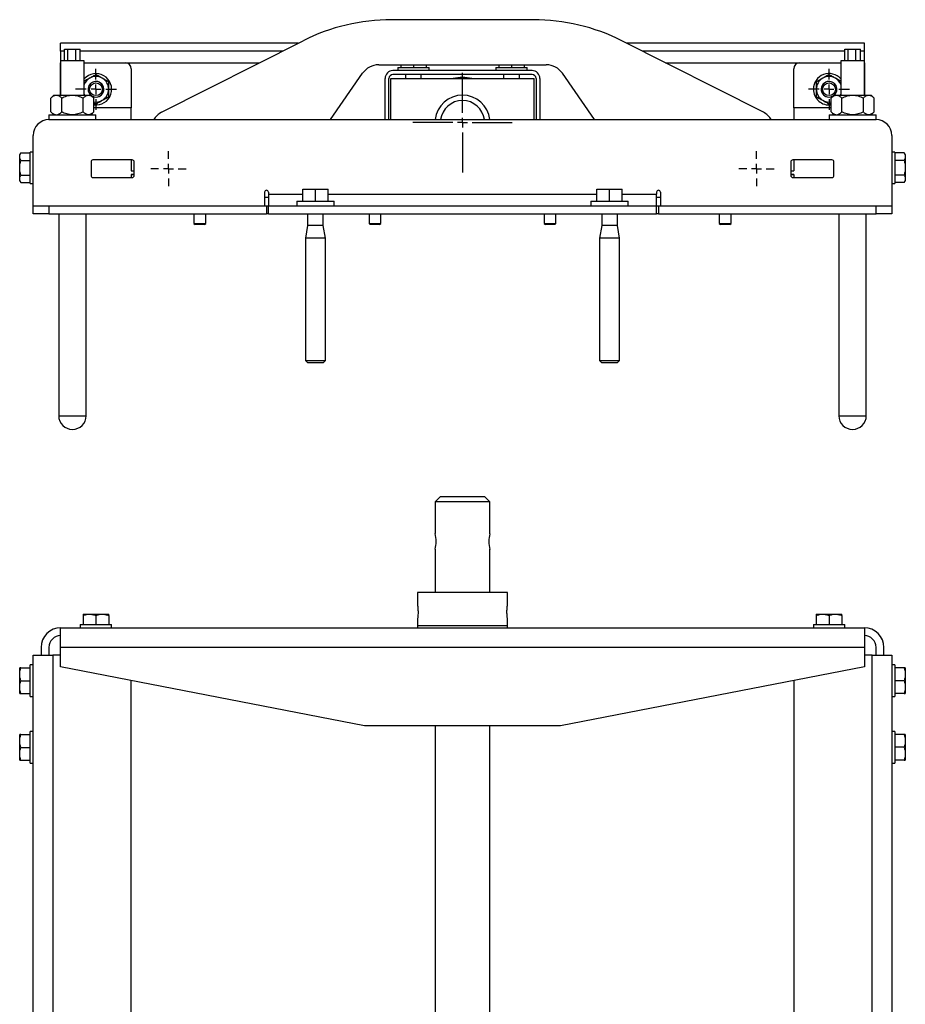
# Model space of a CAD drawing. Header units: millimetres. Extents: x 463 to 2096, y -476 to 715.
# Tile 6 of 8: x 760 to 1212, y 213 to 715. Entities that reach past the tile are written whole.
import ezdxf

# ---------------------------------------------------------------- set-up
doc = ezdxf.new("R2010")
doc.units = ezdxf.units.MM
doc.layers.add('FOND_DE_PLAN', color=7, linetype='Continuous')

# ---------------------------------------------------------------- blocks, each defined once
blk = doc.blocks.new('SW_CENTERMARKSYMBOL_33')
at = {"layer": 'FOND_DE_PLAN', "color": 0}
for p, q in [((0, 5), (0, 25.4)), ((-5, 0), (-25.4, 0)), ((0, 0), (-2.5, 0)), ((0, 0), (0, 2.5)), ((0, 0), (0, -2.5)), ((0, 0), (2.5, 0)), ((5, 0), (25.4, 0)), ((0, -5), (0, -25.4))]:
    blk.add_line(p, q, dxfattribs=at)
blk = doc.blocks.new('SW_CENTERMARKSYMBOL_34')
at = {"layer": 'FOND_DE_PLAN', "color": 0}
for p, q in [((0, 5), (0, 10.5)), ((-5, 0), (-10.5, 0)), ((0, 0), (-2.5, 0)), ((0, 0), (0, 2.5)), ((0, 0), (0, -2.5)), ((0, 0), (2.5, 0)), ((5, 0), (10.5, 0)), ((0, -5), (0, -10.5))]:
    blk.add_line(p, q, dxfattribs=at)
blk = doc.blocks.new('SW_CENTERMARKSYMBOL_35')
at = {"layer": 'FOND_DE_PLAN', "color": 0}
for p, q in [((0, 5), (0, 10.5)), ((-5, 0), (-10.5, 0)), ((0, 0), (-2.5, 0)), ((0, 0), (0, 2.5)), ((0, 0), (0, -2.5)), ((0, 0), (2.5, 0)), ((5, 0), (10.5, 0)), ((0, -5), (0, -10.5))]:
    blk.add_line(p, q, dxfattribs=at)
blk = doc.blocks.new('SW_CENTERMARKSYMBOL_36')
at = {"layer": 'FOND_DE_PLAN', "color": 0}
for p, q in [((0, 5), (0, 9)), ((-5, 0), (-9, 0)), ((0, 0), (-2.5, 0)), ((0, 0), (0, 2.5)), ((0, 0), (0, -2.5)), ((0, 0), (2.5, 0)), ((5, 0), (9, 0)), ((0, -5), (0, -9))]:
    blk.add_line(p, q, dxfattribs=at)
blk = doc.blocks.new('SW_CENTERMARKSYMBOL_37')
at = {"layer": 'FOND_DE_PLAN', "color": 0}
for p, q in [((0, 5), (0, 9)), ((-5, 0), (-9, 0)), ((0, 0), (-2.5, 0)), ((0, 0), (0, 2.5)), ((0, 0), (0, -2.5)), ((0, 0), (2.5, 0)), ((5, 0), (9, 0)), ((0, -5), (0, -9))]:
    blk.add_line(p, q, dxfattribs=at)

msp = doc.modelspace()

# ---------------------------------------------------------------- linework, layer by layer
at = {"color": 7, "linetype": 'Continuous', "lineweight": 25}
for p, q in [((1022.28, 715.08), (949.92, 715.08)), ((832.59, 667.85), (904.84, 704.34)), ((1139.61, 667.85), (1067.36, 704.34)), ((902.34, 703.08), (781.1, 703.08)), ((781.1, 699.08), (781.1, 703.08)), ((783.11, 699.08), (781.1, 699.08)), ((781.1, 699.08), (781.1, 694.08)), ((783.11, 694.08), (783.11, 700.08)), ((783.11, 700.08), (784.84, 700.08)), ((784.84, 694.08), (784.84, 700.08)), ((784.84, 700.08), (788.83, 700.08)), ((788.83, 694.08), (788.83, 700.08)), ((788.83, 700.08), (791.09, 700.08)), ((791.09, 694.08), (791.09, 700.08)), ((894.42, 699.08), (791.09, 699.08)), ((1191.1, 703.08), (1069.86, 703.08)), ((1181.11, 699.08), (1077.78, 699.08)), ((1181.11, 694.08), (1181.11, 700.08)), ((1181.11, 700.08), (1182.84, 700.08)), ((1182.84, 694.08), (1182.84, 700.08)), ((1182.84, 700.08), (1186.83, 700.08)), ((1186.83, 694.08), (1186.83, 700.08)), ((1186.83, 700.08), (1189.09, 700.08)), ((1189.09, 694.08), (1189.09, 700.08)), ((1191.1, 699.08), (1189.09, 699.08)), ((1191.1, 699.08), (1191.1, 703.08)), ((1191.1, 694.08), (1191.1, 699.08)), ((781.1, 694.08), (781.1, 676.58)), ((785.89, 694.08), (781.1, 694.08)), ((793.1, 694.08), (785.89, 694.08)), ((793.1, 676.58), (793.1, 694.08)), ((1179.1, 694.08), (1179.1, 676.58)), ((1183.89, 694.08), (1179.1, 694.08)), ((1191.1, 694.08), (1183.89, 694.08)), ((1191.1, 676.58), (1191.1, 694.08)), ((781.1, 690.08), (781.1, 693.08)), ((781.1, 676.58), (781.1, 690.08)), ((793.1, 693.08), (814.1, 693.08)), ((817.1, 690.08), (817.1, 670.08)), ((943.34, 692.08), (1028.86, 692.08)), ((1021.6, 689.08), (950.6, 689.08)), ((953.1, 690.68), (953.1, 689.08)), ((953.1, 690.68), (969.1, 690.68)), ((954.6, 692.08), (954.6, 690.68)), ((961.1, 692.08), (961.1, 690.68)), ((967.6, 692.08), (967.6, 690.68)), ((969.1, 689.08), (969.1, 690.68)), ((1003.1, 690.68), (1003.1, 689.08)), ((1003.1, 690.68), (1019.1, 690.68)), ((1004.6, 692.08), (1004.6, 690.68)), ((1011.1, 692.08), (1011.1, 690.68)), ((1017.6, 692.08), (1017.6, 690.68)), ((1019.1, 689.08), (1019.1, 690.68)), ((1155.1, 670.08), (1155.1, 690.08)), ((1158.1, 693.08), (1179.1, 693.08)), ((1191.1, 693.08), (1191.1, 690.08)), ((1191.1, 690.08), (1191.1, 676.58)), ((918.72, 664.08), (935.12, 687.77)), ((946.6, 664.08), (946.6, 685.08)), ((948.6, 664.08), (948.6, 685.08)), ((949.6, 685.08), (1022.6, 685.08)), ((949.6, 664.08), (949.6, 685.08)), ((1021.6, 687.08), (950.6, 687.08)), ((957.1, 687.08), (957.1, 685.08)), ((965.1, 685.08), (965.1, 687.08)), ((1007.1, 687.08), (1007.1, 685.08)), ((1015.1, 685.08), (1015.1, 687.08)), ((1022.6, 664.08), (1022.6, 685.08)), ((1023.6, 685.08), (1023.6, 664.08)), ((1025.6, 685.08), (1025.6, 664.08)), ((1053.49, 664.08), (1037.08, 687.77)), ((1179.1, 683.62), (1176.35, 685.21)), ((777.6, 676.58), (776.13, 675.11)), ((776.13, 668.05), (776.13, 675.11)), ((777.6, 676.58), (778.88, 676.58)), ((778.88, 676.58), (787.1, 676.58)), ((781.62, 668.05), (781.62, 675.11)), ((787.1, 676.58), (795.33, 676.58)), ((792.59, 668.05), (792.59, 675.11)), ((793.1, 677.08), (793.34, 676.58)), ((795.33, 676.58), (796.6, 676.58)), ((798.07, 675.11), (796.6, 676.58)), ((798.07, 668.05), (798.07, 675.11)), ((1175.6, 676.58), (1174.13, 675.11)), ((1174.13, 668.05), (1174.13, 675.11)), ((1175.6, 676.58), (1176.88, 676.58)), ((1176.88, 676.58), (1185.1, 676.58)), ((1178.87, 676.58), (1179.1, 677.08)), ((1179.62, 668.05), (1179.62, 675.11)), ((1185.1, 676.58), (1193.33, 676.58)), ((1190.59, 668.05), (1190.59, 675.11)), ((1193.33, 676.58), (1194.6, 676.58)), ((1196.07, 675.11), (1194.6, 676.58)), ((1196.07, 668.05), (1196.07, 675.11)), ((776.13, 668.05), (777.6, 666.58)), ((796.6, 666.58), (798.07, 668.05)), ((798.07, 672.67), (799.1, 672.07)), ((817.1, 664.08), (817.1, 670.08)), ((1155.1, 670.08), (1155.1, 664.08)), ((1173.1, 672.07), (1174.13, 672.67)), ((1174.13, 668.05), (1175.6, 666.58)), ((1194.6, 666.58), (1196.07, 668.05)), ((775.1, 666.58), (775.1, 664.08)), ((775.1, 666.58), (798.85, 666.58)), ((775.1, 664.08), (1197.1, 664.08)), ((798.85, 666.58), (799.1, 666.58)), ((799.1, 664.08), (799.1, 666.58)), ((1173.1, 666.58), (1173.1, 664.08)), ((1173.1, 666.58), (1196.85, 666.58)), ((1196.85, 666.58), (1197.1, 666.58)), ((1197.1, 664.08), (1197.1, 666.58)), ((767.1, 620.08), (767.1, 656.08)), ((1205.1, 656.08), (1205.1, 620.08)), ((760.78, 647.08), (760.2, 646.08)), ((760.2, 645.18), (760.2, 646.08)), ((760.2, 639.53), (760.2, 645.18)), ((760.78, 647.08), (760.78, 647.08)), ((760.78, 647.08), (765.5, 647.08)), ((760.78, 647.08), (765.5, 647.08)), ((760.78, 643.28), (765.5, 643.28)), ((767.1, 647.58), (765.5, 647.58)), ((765.5, 639.58), (765.5, 647.58)), ((817.6, 643.58), (797.6, 643.58)), ((817.1, 643.58), (817.1, 638)), ((1174.6, 643.58), (1154.6, 643.58)), ((1155.1, 643.58), (1155.1, 638)), ((1206.7, 647.58), (1205.1, 647.58)), ((1206.7, 647.58), (1206.7, 631.58)), ((1211.42, 647.08), (1206.7, 647.08)), ((1211.42, 643.33), (1206.7, 643.33)), ((1212, 646.08), (1211.42, 647.08)), ((1212, 646.08), (1212, 645.21)), ((1212, 645.21), (1212, 639.58)), ((760.2, 633.92), (760.2, 639.53)), ((765.5, 631.58), (765.5, 639.58)), ((796.6, 642.58), (796.6, 635.58)), ((817.1, 638), (818.6, 638)), ((818.6, 635.58), (818.6, 642.58)), ((1153.6, 642.58), (1153.6, 635.58)), ((1153.6, 638), (1155.1, 638)), ((1175.6, 635.58), (1175.6, 642.58)), ((1212, 639.58), (1212, 633.95)), ((760.2, 633.08), (760.2, 633.92)), ((760.2, 633.08), (760.78, 632.07)), ((760.78, 635.77), (765.5, 635.77)), ((797.6, 634.58), (817.6, 634.58)), ((817.1, 636.08), (818.6, 636.08)), ((817.1, 636.08), (817.1, 634.58)), ((818.6, 636.08), (817.1, 636.08)), ((1153.6, 636.08), (1155.1, 636.08)), ((1155.1, 636.08), (1153.6, 636.08)), ((1154.6, 634.58), (1174.6, 634.58)), ((1155.1, 636.08), (1155.1, 634.58)), ((1211.42, 635.82), (1206.7, 635.82)), ((1211.42, 632.07), (1212, 633.08)), ((1212, 633.95), (1212, 633.08)), ((760.78, 632.07), (760.78, 632.07)), ((760.78, 632.07), (765.5, 632.07)), ((760.78, 632.07), (765.5, 632.07)), ((765.5, 631.58), (767.1, 631.58)), ((904.6, 622.58), (904.6, 628.58)), ((904.6, 628.58), (911.1, 628.58)), ((911.1, 622.58), (911.1, 628.58)), ((911.1, 628.58), (917.6, 628.58)), ((917.6, 622.58), (917.6, 628.58)), ((1054.6, 622.58), (1054.6, 628.58)), ((1054.6, 628.58), (1061.1, 628.58)), ((1061.1, 622.58), (1061.1, 628.58)), ((1061.1, 628.58), (1067.6, 628.58)), ((1067.6, 622.58), (1067.6, 628.58)), ((1205.1, 631.58), (1206.7, 631.58)), ((1211.42, 632.07), (1206.7, 632.07)), ((885.1, 627.08), (885.1, 620.08)), ((885.1, 624.58), (887.1, 624.58)), ((887.1, 627.08), (887.1, 626.08)), ((887.1, 626.08), (887.1, 620.08)), ((1085.1, 627.08), (1085.1, 626.08)), ((1085.1, 620.08), (1085.1, 626.08)), ((1085.1, 624.58), (1087.1, 624.58)), ((1087.1, 627.08), (1087.1, 620.08)), ((767.1, 616.08), (767.1, 620.08)), ((767.1, 620.08), (775.1, 620.08)), ((775.1, 620.08), (775.1, 616.08)), ((775.1, 620.08), (886.1, 620.08)), ((886.1, 620.08), (886.1, 616.08)), ((886.1, 620.08), (887.1, 620.08)), ((887.1, 620.08), (1085.1, 620.08)), ((887.1, 616.08), (887.1, 620.08)), ((901.6, 622.58), (901.6, 620.08)), ((901.6, 622.58), (920.6, 622.58)), ((920.6, 620.08), (920.6, 622.58)), ((1051.6, 622.58), (1051.6, 620.08)), ((1051.6, 622.58), (1070.6, 622.58)), ((1070.6, 620.08), (1070.6, 622.58)), ((1085.1, 616.08), (1085.1, 620.08)), ((1085.1, 620.08), (1086.1, 620.08)), ((1086.1, 620.08), (1086.1, 616.08)), ((1086.1, 620.08), (1197.1, 620.08)), ((1197.1, 616.08), (1197.1, 620.08)), ((1197.1, 620.08), (1205.1, 620.08)), ((1205.1, 620.08), (1205.1, 616.08)), ((775.1, 616.08), (767.1, 616.08)), ((775.1, 616.08), (886.1, 616.08)), ((780.1, 616.08), (780.1, 513.08)), ((794.1, 513.08), (794.1, 616.08)), ((849.1, 616.08), (849.1, 611.19)), ((855.1, 611.19), (855.1, 616.08)), ((887.1, 616.08), (886.1, 616.08)), ((887.1, 616.08), (1085.1, 616.08)), ((907.1, 616.08), (907.1, 610.08)), ((915.1, 610.08), (915.1, 616.08)), ((938.44, 616.08), (938.44, 611.19)), ((944.43, 611.19), (944.43, 616.08)), ((1027.77, 616.08), (1027.77, 611.19)), ((1033.77, 611.19), (1033.77, 616.08)), ((1057.1, 616.08), (1057.1, 610.08)), ((1065.1, 610.08), (1065.1, 616.08)), ((1086.1, 616.08), (1085.1, 616.08)), ((1086.1, 616.08), (1197.1, 616.08)), ((1117.1, 616.08), (1117.1, 611.19)), ((1123.1, 611.19), (1123.1, 616.08)), ((1178.1, 616.08), (1178.1, 513.08)), ((1192.1, 513.08), (1192.1, 616.08)), ((1205.1, 616.08), (1197.1, 616.08)), ((849.1, 611.19), (849.72, 610.58)), ((849.1, 611.19), (852.1, 611.19)), ((852.1, 610.58), (849.72, 610.58)), ((852.1, 611.19), (855.1, 611.19)), ((854.49, 610.58), (852.1, 610.58)), ((854.49, 610.58), (855.1, 611.19)), ((907.1, 610.08), (905.95, 603.56)), ((915.1, 610.08), (907.1, 610.08)), ((916.25, 603.56), (915.1, 610.08)), ((938.44, 611.19), (939.05, 610.58)), ((938.44, 611.19), (941.44, 611.19)), ((941.44, 610.58), (939.05, 610.58)), ((941.44, 611.19), (944.43, 611.19)), ((943.82, 610.58), (941.44, 610.58)), ((943.82, 610.58), (944.43, 611.19)), ((1027.77, 611.19), (1028.39, 610.58)), ((1027.77, 611.19), (1030.77, 611.19)), ((1030.77, 610.58), (1028.39, 610.58)), ((1030.77, 611.19), (1033.77, 611.19)), ((1033.15, 610.58), (1030.77, 610.58)), ((1033.15, 610.58), (1033.77, 611.19)), ((1057.1, 610.08), (1055.95, 603.56)), ((1065.1, 610.08), (1057.1, 610.08)), ((1066.25, 603.56), (1065.1, 610.08)), ((1117.1, 611.19), (1117.72, 610.58)), ((1117.1, 611.19), (1123.1, 611.19)), ((1122.49, 610.58), (1117.72, 610.58)), ((1122.49, 610.58), (1123.1, 611.19)), ((905.95, 603.56), (905.95, 541.28)), ((916.25, 603.56), (905.95, 603.56)), ((916.25, 541.28), (916.25, 603.56)), ((1055.95, 603.56), (1055.95, 541.28)), ((1066.25, 603.56), (1055.95, 603.56)), ((1066.25, 541.28), (1066.25, 603.56)), ((905.95, 541.28), (907.15, 540.08)), ((905.95, 541.28), (916.25, 541.28)), ((915.05, 540.08), (907.15, 540.08)), ((915.05, 540.08), (916.25, 541.28)), ((1055.95, 541.28), (1057.15, 540.08)), ((1055.95, 541.28), (1066.25, 541.28)), ((1065.05, 540.08), (1057.15, 540.08)), ((1065.05, 540.08), (1066.25, 541.28)), ((974.85, 471.9), (972.1, 469.15)), ((972.1, 469.15), (972.1, 452.9)), ((1000.1, 469.15), (972.1, 469.15)), ((974.85, 471.9), (997.35, 471.9)), ((1000.1, 469.15), (997.35, 471.9)), ((1000.1, 452.84), (1000.1, 469.15)), ((972.1, 444.95), (972.1, 422.9)), ((1000.1, 422.9), (1000.1, 444.9)), ((963.1, 422.9), (963.1, 416.64)), ((1009.1, 422.9), (963.1, 422.9)), ((1009.1, 416.65), (1009.1, 422.9)), ((1009.1, 416.67), (1009.09, 416.65)), ((792.6, 411.8), (795.85, 411.8)), ((792.6, 411.21), (792.6, 406.5)), ((795.85, 411.8), (802.35, 411.8)), ((799.1, 411.21), (799.1, 406.5)), ((802.35, 411.8), (805.6, 411.8)), ((805.6, 411.21), (805.6, 406.5)), ((963.1, 409.1), (963.1, 405.9)), ((1009.1, 405.9), (1009.1, 409.14)), ((1166.6, 411.8), (1169.85, 411.8)), ((1166.6, 411.21), (1166.6, 406.5)), ((1169.85, 411.8), (1176.35, 411.8)), ((1173.1, 411.21), (1173.1, 406.5)), ((1176.35, 411.8), (1179.6, 411.8)), ((1179.6, 411.21), (1179.6, 406.5)), ((781.1, 404.9), (1191.1, 404.9)), ((781.1, 394.9), (781.1, 404.9)), ((791.1, 406.5), (791.1, 404.9)), ((791.1, 406.5), (807.1, 406.5)), ((807.1, 404.9), (807.1, 406.5)), ((1009.1, 405.9), (963.1, 405.9)), ((963.2, 405.9), (963.2, 404.9)), ((1009, 404.9), (1009, 405.9)), ((1165.1, 406.5), (1165.1, 404.9)), ((1165.1, 406.5), (1181.1, 406.5)), ((1181.1, 404.9), (1181.1, 406.5)), ((1191.1, 404.9), (1191.1, 394.9)), ((771.1, 394.9), (771.1, 390.9)), ((775.1, 394.9), (775.1, 390.9)), ((1191.1, 394.9), (781.1, 394.9)), ((781.1, 384.9), (781.1, 394.9)), ((1191.1, 394.9), (1191.1, 384.9)), ((1197.1, 390.9), (1197.1, 394.9)), ((1201.1, 390.9), (1201.1, 394.9)), ((767.1, -143.1), (767.1, 390.9)), ((767.1, 390.9), (777.1, 390.9)), ((777.1, 390.9), (777.1, 107.53)), ((781.1, 390.9), (777.1, 390.9)), ((1195.1, 390.9), (1191.1, 390.9)), ((1195.1, 107.53), (1195.1, 390.9)), ((1195.1, 390.9), (1205.1, 390.9)), ((1205.1, 390.9), (1205.1, -143.1)), ((760.2, 381.15), (760.2, 384.4)), ((760.78, 384.4), (765.5, 384.4)), ((767.1, 385.9), (765.5, 385.9)), ((765.5, 369.9), (765.5, 385.9)), ((936.1, 354.9), (781.1, 384.9)), ((1191.1, 384.9), (1036.1, 354.9)), ((1206.7, 385.9), (1205.1, 385.9)), ((1206.7, 385.9), (1206.7, 369.9)), ((1211.42, 384.4), (1206.7, 384.4)), ((1212, 384.4), (1212, 381.15)), ((760.2, 374.65), (760.2, 381.15)), ((760.78, 377.9), (765.5, 377.9)), ((817.1, -140.1), (817.1, 377.93)), ((1155.1, 377.93), (1155.1, -140.1)), ((1211.42, 377.9), (1206.7, 377.9)), ((1212, 381.15), (1212, 374.65)), ((760.2, 371.4), (760.2, 374.65)), ((1212, 374.65), (1212, 371.4)), ((760.78, 371.4), (765.5, 371.4)), ((765.5, 369.9), (767.1, 369.9)), ((1205.1, 369.9), (1206.7, 369.9)), ((1211.42, 371.4), (1206.7, 371.4)), ((767.1, 351.9), (765.5, 351.9)), ((765.5, 335.9), (765.5, 351.9)), ((1036.1, 354.9), (936.1, 354.9)), ((972.1, 354.9), (972.1, 175.9)), ((1000.1, 175.9), (1000.1, 354.9)), ((1206.7, 351.9), (1205.1, 351.9)), ((1206.7, 351.9), (1206.7, 335.9)), ((760.2, 347.1), (760.2, 350.4)), ((760.2, 340.6), (760.2, 347.1)), ((760.78, 350.42), (765.5, 350.42)), ((760.78, 350.37), (765.5, 350.37)), ((1211.42, 350.4), (1206.7, 350.4)), ((1212, 350.4), (1212, 347.15)), ((1212, 347.15), (1212, 340.65)), ((760.78, 343.84), (765.5, 343.84)), ((1211.42, 343.9), (1206.7, 343.9)), ((760.2, 337.4), (760.2, 340.6)), ((760.78, 337.37), (765.5, 337.37)), ((1211.42, 337.4), (1206.7, 337.4)), ((1212, 340.65), (1212, 337.4)), ((765.5, 335.9), (767.1, 335.9)), ((1205.1, 335.9), (1206.7, 335.9))]:
    msp.add_line(p, q, dxfattribs=at)
at = {"color": 8, "linetype": 'Continuous', "lineweight": 25}
for p, q in [((814.1, 693.08), (882.54, 693.08)), ((1089.66, 693.08), (1158.1, 693.08)), ((817.1, 670.08), (798.07, 670.08)), ((1174.13, 670.08), (1155.1, 670.08)), ((887.1, 626.08), (904.6, 626.08)), ((917.6, 626.08), (1054.6, 626.08)), ((1067.6, 626.08), (1085.1, 626.08)), ((780.1, 513.08), (787.1, 513.08)), ((787.1, 513.08), (794.1, 513.08)), ((1178.1, 513.08), (1185.1, 513.08)), ((1185.1, 513.08), (1192.1, 513.08))]:
    msp.add_line(p, q, dxfattribs=at)
at = {"color": 7, "linetype": 'Continuous', "lineweight": 25}
for centre in [(799.1, 679.58), (1173.1, 679.58)]:
    msp.add_circle(centre, 3.23, dxfattribs=at)
for centre, radius, start, end in [((949.92, 615.08), 100, 90, 116.7961), ((1022.28, 615.08), 100, 63.2039, 90), ((814.1, 690.08), 3, 0, 90), ((943.34, 682.08), 10, 90, 145.3048), ((950.6, 685.08), 4, 90, 180), ((1021.6, 685.08), 4, 0, 90), ((1028.86, 682.08), 10, 34.6952, 90), ((1158.1, 690.08), 3, 90, 180), ((799.1, 679.58), 8, 262.6001, 138.5904), ((799.1, 679.58), 6.5, 120, 157.3801), ((799.1, 679.58), 4, 238.4644, 180), ((799.1, 679.58), 4, 0, 228.5741), ((799.1, 679.58), 6.5, 60, 120), ((799.1, 679.58), 6.5, 0, 60), ((950.6, 685.08), 2, 90, 180), ((986.1, 662.58), 23, 78.0313, 101.9687), ((1021.6, 685.08), 2, 0, 90), ((1173.1, 679.58), 8, 41.4096, 180), ((1173.1, 679.58), 6.5, 120, 180), ((1173.1, 679.58), 4, 311.3934, 180), ((1173.1, 679.58), 4, 360, 301.4165), ((1173.1, 679.58), 6.5, 60, 120), ((1173.1, 679.58), 6.5, 22.6199, 60), ((799.1, 679.58), 4, 180, 228.6066), ((799.1, 679.58), 4, 238.5835, 0), ((799.1, 679.58), 6.5, 300, 0), ((1173.1, 679.58), 8, 180, 277.3999), ((1173.1, 679.58), 6.5, 180, 240), ((1173.1, 679.58), 4, 180, 301.5356), ((1173.1, 679.58), 4, 311.4259, 360), ((799.1, 679.58), 6.5, 260.8793, 300), ((986.1, 662.58), 14, 6.1506, 173.8494), ((986.1, 662.58), 11.25, 7.6623, 172.3377), ((1173.1, 679.58), 6.5, 240, 279.1207), ((775.1, 656.08), 8, 90, 180), ((837.1, 658.92), 10, 116.7961, 148.9857), ((1135.1, 658.92), 10, 31.0143, 63.2039), ((1197.1, 656.08), 8, 0, 90), ((797.6, 642.58), 1, 90, 180), ((817.6, 642.58), 1, 0, 90), ((1154.6, 642.58), 1, 90, 180), ((1174.6, 642.58), 1, 0, 90), ((797.6, 635.58), 1, 180, 270), ((817.6, 635.58), 1, 270, 0), ((1154.6, 635.58), 1, 180, 270), ((1174.6, 635.58), 1, 270, 0), ((886.1, 627.08), 1, 0, 180), ((1086.1, 627.08), 1, 0, 180), ((787.1, 513.08), 7, 180, 0), ((1185.1, 513.08), 7, 180, 0), ((958.41, 448.9), 14.26, 343.9365, 16.2844), ((1013.79, 448.89), 14.26, 163.9365, 196.2844), ((781.1, 394.9), 10, 90, 180), ((1191.1, 394.9), 10, 0, 90), ((781.1, 394.9), 6, 90, 180), ((1191.1, 394.9), 6, 0, 90)]:
    msp.add_arc(centre, radius, start, end, dxfattribs=at)
for points, knots in [([(795.85, 685.21), (795.78, 685.16), (794.85, 684.63), (793.94, 684.1), (793.1, 683.62)], [0, 0, 0, 0, 0.082995, 1, 1, 1, 1]), ([(799.1, 687.08), (798.57, 686.78), (798.04, 686.47), (796.95, 685.84), (796.41, 685.53), (795.85, 685.21)], [0, 0, 0, 0, 0.5, 0.5, 1, 1, 1, 1]), ([(802.35, 685.21), (802.08, 685.37), (801.8, 685.53), (801.25, 685.84), (800.98, 686), (800.17, 686.47), (799.63, 686.78), (799.1, 687.08)], [0, 0, 0, 0, 0.25, 0.25, 0.5, 0.5, 1, 1, 1, 1]), ([(805.6, 683.33), (805.07, 683.64), (804.54, 683.95), (803.45, 684.57), (802.91, 684.89), (802.35, 685.21)], [0, 0, 0, 0, 0.5, 0.5, 1, 1, 1, 1]), ([(805.6, 679.58), (805.6, 680.22), (805.6, 680.85), (805.6, 682.1), (805.6, 682.72), (805.6, 683.33)], [0, 0, 0, 0, 0.5, 0.5, 1, 1, 1, 1]), ([(1169.85, 685.21), (1169.58, 685.05), (1169.3, 684.89), (1168.75, 684.57), (1168.48, 684.41), (1167.67, 683.95), (1167.13, 683.64), (1166.6, 683.33)], [0, 0, 0, 0, 0.25, 0.25, 0.5, 0.5, 1, 1, 1, 1]), ([(1166.6, 683.33), (1166.6, 682.72), (1166.6, 682.11), (1166.6, 680.85), (1166.6, 680.21), (1166.6, 679.58)], [0, 0, 0, 0, 0.5, 0.5, 1, 1, 1, 1]), ([(1173.1, 687.08), (1172.57, 686.78), (1172.04, 686.47), (1170.95, 685.84), (1170.41, 685.53), (1169.85, 685.21)], [0, 0, 0, 0, 0.5, 0.5, 1, 1, 1, 1]), ([(1176.35, 685.21), (1176.08, 685.37), (1175.8, 685.53), (1175.25, 685.84), (1174.98, 686), (1174.17, 686.47), (1173.63, 686.78), (1173.1, 687.08)], [0, 0, 0, 0, 0.25, 0.25, 0.5, 0.5, 1, 1, 1, 1]), ([(805.6, 675.82), (805.6, 676.43), (805.6, 677.05), (805.6, 678.3), (805.6, 678.94), (805.6, 679.58)], [0, 0, 0, 0, 0.5, 0.5, 1, 1, 1, 1]), ([(1166.6, 679.58), (1166.6, 678.94), (1166.6, 678.31), (1166.6, 677.06), (1166.6, 676.44), (1166.6, 675.82)], [0, 0, 0, 0, 0.5, 0.5, 1, 1, 1, 1]), ([(776.13, 675.11), (776.35, 675.32), (776.56, 675.52), (777.01, 675.88), (777.23, 676.04), (777.69, 676.3), (777.92, 676.4), (778.28, 676.51), (778.4, 676.53), (778.63, 676.57), (778.75, 676.58), (778.88, 676.58)], [0, 0, 0, 0, 0.25, 0.25, 0.5, 0.5, 0.75, 0.75, 0.875, 0.875, 1, 1, 1, 1]), ([(778.88, 676.58), (779.36, 676.58), (779.83, 676.43), (780.52, 676.04), (780.75, 675.88), (781.19, 675.52), (781.41, 675.32), (781.62, 675.11)], [0, 0, 0, 0, 0.5, 0.5, 0.75, 0.75, 1, 1, 1, 1]), ([(781.62, 675.11), (782.48, 675.54), (783.36, 675.9), (784.72, 676.29), (785.19, 676.4), (786.13, 676.54), (786.62, 676.58), (787.1, 676.58)], [0, 0, 0, 0, 0.5, 0.5, 0.75, 0.75, 1, 1, 1, 1]), ([(787.1, 676.58), (788.06, 676.58), (788.99, 676.43), (790.84, 675.91), (791.73, 675.54), (792.59, 675.11)], [0, 0, 0, 0, 0.5, 0.5, 1, 1, 1, 1]), ([(792.59, 675.11), (793.02, 675.54), (793.46, 675.9), (794.14, 676.29), (794.37, 676.4), (794.85, 676.54), (795.09, 676.58), (795.33, 676.58)], [0, 0, 0, 0, 0.5, 0.5, 0.75, 0.75, 1, 1, 1, 1]), ([(795.33, 676.58), (795.81, 676.58), (796.28, 676.43), (797.2, 675.91), (797.64, 675.54), (798.07, 675.11)], [0, 0, 0, 0, 0.5, 0.5, 1, 1, 1, 1]), ([(799.1, 672.07), (799.63, 672.38), (800.17, 672.69), (801.25, 673.31), (801.8, 673.63), (802.35, 673.95)], [0, 0, 0, 0, 0.5, 0.5, 1, 1, 1, 1]), ([(802.35, 673.95), (802.63, 674.11), (802.91, 674.27), (803.45, 674.58), (803.73, 674.74), (804.54, 675.21), (805.07, 675.52), (805.6, 675.82)], [0, 0, 0, 0, 0.25, 0.25, 0.5, 0.5, 1, 1, 1, 1]), ([(1166.6, 675.82), (1167.13, 675.52), (1167.67, 675.21), (1168.75, 674.58), (1169.3, 674.27), (1169.85, 673.95)], [0, 0, 0, 0, 0.5, 0.5, 1, 1, 1, 1]), ([(1169.85, 673.95), (1170.13, 673.79), (1170.41, 673.63), (1170.95, 673.31), (1171.23, 673.16), (1172.04, 672.69), (1172.57, 672.38), (1173.1, 672.07)], [0, 0, 0, 0, 0.25, 0.25, 0.5, 0.5, 1, 1, 1, 1]), ([(1174.13, 675.11), (1174.35, 675.32), (1174.56, 675.52), (1175.01, 675.88), (1175.23, 676.04), (1175.69, 676.3), (1175.92, 676.4), (1176.28, 676.51), (1176.4, 676.53), (1176.63, 676.57), (1176.75, 676.58), (1176.88, 676.58)], [0, 0, 0, 0, 0.25, 0.25, 0.5, 0.5, 0.75, 0.75, 0.875, 0.875, 1, 1, 1, 1]), ([(1176.88, 676.58), (1177.36, 676.58), (1177.83, 676.43), (1178.52, 676.04), (1178.75, 675.88), (1179.19, 675.52), (1179.41, 675.32), (1179.62, 675.11)], [0, 0, 0, 0, 0.5, 0.5, 0.75, 0.75, 1, 1, 1, 1]), ([(1179.62, 675.11), (1180.48, 675.54), (1181.36, 675.9), (1182.72, 676.29), (1183.19, 676.4), (1184.13, 676.54), (1184.62, 676.58), (1185.1, 676.58)], [0, 0, 0, 0, 0.5, 0.5, 0.75, 0.75, 1, 1, 1, 1]), ([(1185.1, 676.58), (1186.06, 676.58), (1186.99, 676.43), (1188.84, 675.91), (1189.73, 675.54), (1190.59, 675.11)], [0, 0, 0, 0, 0.5, 0.5, 1, 1, 1, 1]), ([(1190.59, 675.11), (1191.02, 675.54), (1191.46, 675.9), (1192.14, 676.29), (1192.37, 676.4), (1192.85, 676.54), (1193.09, 676.58), (1193.33, 676.58)], [0, 0, 0, 0, 0.5, 0.5, 0.75, 0.75, 1, 1, 1, 1]), ([(1193.33, 676.58), (1193.81, 676.58), (1194.28, 676.43), (1195.2, 675.91), (1195.64, 675.54), (1196.07, 675.11)], [0, 0, 0, 0, 0.5, 0.5, 1, 1, 1, 1]), ([(776.13, 668.05), (776.35, 667.83), (776.56, 667.64), (777.01, 667.28), (777.23, 667.12), (777.69, 666.86), (777.92, 666.76), (778.28, 666.65), (778.4, 666.62), (778.63, 666.59), (778.75, 666.58), (778.88, 666.58)], [0, 0, 0, 0, 0.25, 0.25, 0.5, 0.5, 0.75, 0.75, 0.875, 0.875, 1, 1, 1, 1]), ([(778.88, 666.58), (779.36, 666.58), (779.83, 666.73), (780.52, 667.12), (780.75, 667.28), (781.19, 667.64), (781.41, 667.83), (781.62, 668.05)], [0, 0, 0, 0, 0.5, 0.5, 0.75, 0.75, 1, 1, 1, 1]), ([(787.1, 666.58), (786.15, 666.58), (785.21, 666.72), (783.36, 667.25), (782.48, 667.62), (781.62, 668.05)], [0, 0, 0, 0, 0.5, 0.5, 1, 1, 1, 1]), ([(792.59, 668.05), (791.73, 667.62), (790.85, 667.25), (789.48, 666.86), (789.02, 666.76), (788.07, 666.62), (787.58, 666.58), (787.1, 666.58)], [0, 0, 0, 0, 0.5, 0.5, 0.75, 0.75, 1, 1, 1, 1]), ([(795.33, 666.58), (794.85, 666.58), (794.38, 666.72), (793.46, 667.25), (793.02, 667.62), (792.59, 668.05)], [0, 0, 0, 0, 0.5, 0.5, 1, 1, 1, 1]), ([(798.07, 668.05), (797.64, 667.62), (797.2, 667.25), (796.52, 666.86), (796.29, 666.76), (795.81, 666.62), (795.57, 666.58), (795.33, 666.58)], [0, 0, 0, 0, 0.5, 0.5, 0.75, 0.75, 1, 1, 1, 1]), ([(1174.13, 668.05), (1174.35, 667.83), (1174.56, 667.64), (1175.01, 667.28), (1175.23, 667.12), (1175.69, 666.86), (1175.92, 666.76), (1176.28, 666.65), (1176.4, 666.62), (1176.63, 666.59), (1176.75, 666.58), (1176.88, 666.58)], [0, 0, 0, 0, 0.25, 0.25, 0.5, 0.5, 0.75, 0.75, 0.875, 0.875, 1, 1, 1, 1]), ([(1176.88, 666.58), (1177.36, 666.58), (1177.83, 666.73), (1178.52, 667.12), (1178.75, 667.28), (1179.19, 667.64), (1179.41, 667.83), (1179.62, 668.05)], [0, 0, 0, 0, 0.5, 0.5, 0.75, 0.75, 1, 1, 1, 1]), ([(1185.1, 666.58), (1184.15, 666.58), (1183.21, 666.72), (1181.36, 667.25), (1180.48, 667.62), (1179.62, 668.05)], [0, 0, 0, 0, 0.5, 0.5, 1, 1, 1, 1]), ([(1190.59, 668.05), (1189.73, 667.62), (1188.85, 667.25), (1187.48, 666.86), (1187.02, 666.76), (1186.07, 666.62), (1185.58, 666.58), (1185.1, 666.58)], [0, 0, 0, 0, 0.5, 0.5, 0.75, 0.75, 1, 1, 1, 1]), ([(1193.33, 666.58), (1192.85, 666.58), (1192.38, 666.72), (1191.46, 667.25), (1191.02, 667.62), (1190.59, 668.05)], [0, 0, 0, 0, 0.5, 0.5, 1, 1, 1, 1]), ([(1196.07, 668.05), (1195.64, 667.62), (1195.2, 667.25), (1194.52, 666.86), (1194.29, 666.76), (1193.81, 666.62), (1193.57, 666.58), (1193.33, 666.58)], [0, 0, 0, 0, 0.5, 0.5, 0.75, 0.75, 1, 1, 1, 1]), ([(760.2, 645.18), (760.2, 645.34), (760.22, 645.5), (760.27, 645.83), (760.31, 645.98), (760.46, 646.46), (760.61, 646.77), (760.78, 647.08)], [0, 0, 0, 0, 0.25, 0.25, 0.5, 0.5, 1, 1, 1, 1]), ([(760.78, 643.28), (760.61, 643.59), (760.46, 643.9), (760.26, 644.54), (760.2, 644.86), (760.2, 645.18)], [0, 0, 0, 0, 0.5, 0.5, 1, 1, 1, 1]), ([(760.2, 639.53), (760.2, 640.17), (760.26, 640.8), (760.46, 642.05), (760.61, 642.67), (760.78, 643.28)], [0, 0, 0, 0, 0.5, 0.5, 1, 1, 1, 1]), ([(1211.42, 647.08), (1211.6, 646.78), (1211.75, 646.47), (1211.95, 645.84), (1212, 645.53), (1212, 645.21)], [0, 0, 0, 0, 0.5, 0.5, 1, 1, 1, 1]), ([(1212, 645.21), (1212, 645.05), (1211.99, 644.89), (1211.94, 644.57), (1211.9, 644.41), (1211.74, 643.95), (1211.6, 643.64), (1211.42, 643.33)], [0, 0, 0, 0, 0.25, 0.25, 0.5, 0.5, 1, 1, 1, 1]), ([(1211.42, 643.33), (1211.6, 642.72), (1211.74, 642.11), (1211.9, 641.17), (1211.94, 640.85), (1211.99, 640.22), (1212, 639.9), (1212, 639.58)], [0, 0, 0, 0, 0.5, 0.5, 0.75, 0.75, 1, 1, 1, 1]), ([(760.78, 635.77), (760.61, 636.38), (760.46, 637), (760.31, 637.94), (760.27, 638.25), (760.22, 638.89), (760.2, 639.21), (760.2, 639.53)], [0, 0, 0, 0, 0.5, 0.5, 0.75, 0.75, 1, 1, 1, 1]), ([(1212, 639.58), (1212, 638.94), (1211.95, 638.31), (1211.75, 637.06), (1211.6, 636.44), (1211.42, 635.82)], [0, 0, 0, 0, 0.5, 0.5, 1, 1, 1, 1]), ([(760.2, 633.92), (760.2, 634.08), (760.22, 634.24), (760.27, 634.55), (760.31, 634.71), (760.46, 635.17), (760.61, 635.47), (760.78, 635.77)], [0, 0, 0, 0, 0.25, 0.25, 0.5, 0.5, 1, 1, 1, 1]), ([(760.78, 632.07), (760.61, 632.37), (760.46, 632.68), (760.26, 633.3), (760.2, 633.61), (760.2, 633.92)], [0, 0, 0, 0, 0.5, 0.5, 1, 1, 1, 1]), ([(1211.42, 635.82), (1211.6, 635.52), (1211.75, 635.21), (1211.95, 634.58), (1212, 634.27), (1212, 633.95)], [0, 0, 0, 0, 0.5, 0.5, 1, 1, 1, 1]), ([(1212, 633.95), (1212, 633.79), (1211.99, 633.63), (1211.94, 633.31), (1211.9, 633.16), (1211.74, 632.69), (1211.6, 632.38), (1211.42, 632.07)], [0, 0, 0, 0, 0.25, 0.25, 0.5, 0.5, 1, 1, 1, 1]), ([(963.41, 413.35), (963.42, 412.92), (963.42, 412.07), (963.34, 410.88), (963.23, 409.9), (963.14, 409.29), (963.09, 409.03), (963.1, 409.1), (963.1, 409.1)], [0, 0, 0, 0, 0.197104, 0.394165, 0.592572, 0.792999, 0.992551, 1, 1, 1, 1]), ([(963.11, 416.64), (963.11, 416.65), (963.11, 416.66), (963.18, 416.21), (963.29, 415.39), (963.38, 414.38), (963.4, 413.65), (963.41, 413.35)], [0, 0, 0, 0, 0.1387641, 0.3678262, 0.5987861, 0.8321585, 1, 1, 1, 1]), ([(1009.1, 409.14), (1009.1, 409.13), (1009.11, 409.07), (1009.05, 409.39), (1008.95, 410.09), (1008.84, 411.14), (1008.78, 412.38), (1008.79, 413.67), (1008.86, 414.87), (1008.97, 415.85), (1009.07, 416.47), (1009.09, 416.61), (1009.1, 416.67)], [0, 0, 0, 0, 0.031508, 0.141548, 0.252024, 0.363822, 0.475807, 0.586502, 0.696454, 0.807356, 0.919425, 1, 1, 1, 1]), ([(792.6, 411.21), (793.13, 411.39), (793.67, 411.54), (794.75, 411.74), (795.3, 411.8), (795.85, 411.8)], [0, 0, 0, 0, 0.5, 0.5, 1, 1, 1, 1]), ([(792.6, 411.8), (792.6, 411.8), (792.6, 411.74), (792.6, 411.54), (792.6, 411.39), (792.6, 411.21)], [0, 0, 0, 0, 0.5, 0.5, 1, 1, 1, 1]), ([(795.85, 411.8), (796.13, 411.8), (796.41, 411.78), (796.95, 411.73), (797.23, 411.69), (798.04, 411.54), (798.57, 411.39), (799.1, 411.21)], [0, 0, 0, 0, 0.25, 0.25, 0.5, 0.5, 1, 1, 1, 1]), ([(799.1, 411.21), (799.63, 411.39), (800.17, 411.54), (801.25, 411.74), (801.8, 411.8), (802.35, 411.8)], [0, 0, 0, 0, 0.5, 0.5, 1, 1, 1, 1]), ([(802.35, 411.8), (802.63, 411.8), (802.91, 411.78), (803.45, 411.73), (803.73, 411.69), (804.54, 411.54), (805.07, 411.39), (805.6, 411.21)], [0, 0, 0, 0, 0.25, 0.25, 0.5, 0.5, 1, 1, 1, 1]), ([(805.6, 411.21), (805.6, 411.39), (805.6, 411.54), (805.6, 411.69), (805.6, 411.73), (805.6, 411.78), (805.6, 411.8), (805.6, 411.8)], [0, 0, 0, 0, 0.5, 0.5, 0.75, 0.75, 1, 1, 1, 1]), ([(1166.6, 411.21), (1167.13, 411.39), (1167.67, 411.54), (1168.75, 411.74), (1169.3, 411.8), (1169.85, 411.8)], [0, 0, 0, 0, 0.5, 0.5, 1, 1, 1, 1]), ([(1166.6, 411.8), (1166.6, 411.8), (1166.6, 411.74), (1166.6, 411.54), (1166.6, 411.39), (1166.6, 411.21)], [0, 0, 0, 0, 0.5, 0.5, 1, 1, 1, 1]), ([(1169.85, 411.8), (1170.13, 411.8), (1170.41, 411.78), (1170.95, 411.73), (1171.23, 411.69), (1172.04, 411.54), (1172.57, 411.39), (1173.1, 411.21)], [0, 0, 0, 0, 0.25, 0.25, 0.5, 0.5, 1, 1, 1, 1]), ([(1173.1, 411.21), (1173.63, 411.39), (1174.17, 411.54), (1175.25, 411.74), (1175.8, 411.8), (1176.35, 411.8)], [0, 0, 0, 0, 0.5, 0.5, 1, 1, 1, 1]), ([(1176.35, 411.8), (1176.63, 411.8), (1176.91, 411.78), (1177.45, 411.73), (1177.73, 411.69), (1178.54, 411.54), (1179.07, 411.39), (1179.6, 411.21)], [0, 0, 0, 0, 0.25, 0.25, 0.5, 0.5, 1, 1, 1, 1]), ([(1179.6, 411.21), (1179.6, 411.39), (1179.6, 411.54), (1179.6, 411.69), (1179.6, 411.73), (1179.6, 411.78), (1179.6, 411.8), (1179.6, 411.8)], [0, 0, 0, 0, 0.5, 0.5, 0.75, 0.75, 1, 1, 1, 1]), ([(760.2, 381.15), (760.2, 381.42), (760.22, 381.7), (760.27, 382.25), (760.31, 382.52), (760.46, 383.33), (760.61, 383.86), (760.78, 384.4)], [0, 0, 0, 0, 0.25, 0.25, 0.5, 0.5, 1, 1, 1, 1]), ([(760.78, 384.4), (760.61, 384.4), (760.46, 384.4), (760.31, 384.4), (760.27, 384.4), (760.22, 384.4), (760.2, 384.4), (760.2, 384.4)], [0, 0, 0, 0, 0.5, 0.5, 0.75, 0.75, 1, 1, 1, 1]), ([(1211.42, 384.4), (1211.6, 383.86), (1211.75, 383.33), (1211.95, 382.25), (1212, 381.7), (1212, 381.15)], [0, 0, 0, 0, 0.5, 0.5, 1, 1, 1, 1]), ([(1212, 384.4), (1212, 384.4), (1211.95, 384.4), (1211.75, 384.4), (1211.6, 384.4), (1211.42, 384.4)], [0, 0, 0, 0, 0.5, 0.5, 1, 1, 1, 1]), ([(760.78, 377.9), (760.61, 378.43), (760.46, 378.96), (760.26, 380.04), (760.2, 380.59), (760.2, 381.15)], [0, 0, 0, 0, 0.5, 0.5, 1, 1, 1, 1]), ([(760.2, 374.65), (760.2, 374.92), (760.22, 375.2), (760.27, 375.75), (760.31, 376.02), (760.46, 376.83), (760.61, 377.36), (760.78, 377.9)], [0, 0, 0, 0, 0.25, 0.25, 0.5, 0.5, 1, 1, 1, 1]), ([(1212, 381.15), (1212, 380.87), (1211.99, 380.59), (1211.94, 380.04), (1211.9, 379.77), (1211.74, 378.96), (1211.6, 378.43), (1211.42, 377.9)], [0, 0, 0, 0, 0.25, 0.25, 0.5, 0.5, 1, 1, 1, 1]), ([(1211.42, 377.9), (1211.6, 377.36), (1211.75, 376.83), (1211.95, 375.75), (1212, 375.2), (1212, 374.65)], [0, 0, 0, 0, 0.5, 0.5, 1, 1, 1, 1]), ([(760.78, 371.4), (760.61, 371.93), (760.46, 372.46), (760.26, 373.54), (760.2, 374.09), (760.2, 374.65)], [0, 0, 0, 0, 0.5, 0.5, 1, 1, 1, 1]), ([(1212, 374.65), (1212, 374.37), (1211.99, 374.09), (1211.94, 373.54), (1211.9, 373.27), (1211.74, 372.46), (1211.6, 371.93), (1211.42, 371.4)], [0, 0, 0, 0, 0.25, 0.25, 0.5, 0.5, 1, 1, 1, 1]), ([(760.2, 371.4), (760.2, 371.4), (760.26, 371.4), (760.46, 371.4), (760.61, 371.4), (760.78, 371.4)], [0, 0, 0, 0, 0.5, 0.5, 1, 1, 1, 1]), ([(1211.42, 371.4), (1211.6, 371.4), (1211.74, 371.4), (1211.9, 371.4), (1211.94, 371.4), (1211.99, 371.4), (1212, 371.4), (1212, 371.4)], [0, 0, 0, 0, 0.5, 0.5, 0.75, 0.75, 1, 1, 1, 1]), ([(760.2, 350.4), (760.2, 350.4), (760.26, 350.4), (760.46, 350.41), (760.61, 350.42), (760.78, 350.42)], [0, 0, 0, 0, 0.5, 0.5, 1, 1, 1, 1]), ([(760.78, 350.37), (760.61, 350.37), (760.46, 350.38), (760.31, 350.38), (760.27, 350.39), (760.22, 350.39), (760.2, 350.39), (760.2, 350.4)], [0, 0, 0, 0, 0.5, 0.5, 0.75, 0.75, 1, 1, 1, 1]), ([(760.2, 347.1), (760.2, 347.38), (760.22, 347.66), (760.27, 348.21), (760.31, 348.48), (760.46, 349.3), (760.61, 349.83), (760.78, 350.37)], [0, 0, 0, 0, 0.25, 0.25, 0.5, 0.5, 1, 1, 1, 1]), ([(760.78, 343.84), (760.61, 344.37), (760.46, 344.91), (760.26, 346), (760.2, 346.55), (760.2, 347.1)], [0, 0, 0, 0, 0.5, 0.5, 1, 1, 1, 1]), ([(1211.42, 350.4), (1211.6, 349.86), (1211.75, 349.33), (1211.95, 348.25), (1212, 347.7), (1212, 347.15)], [0, 0, 0, 0, 0.5, 0.5, 1, 1, 1, 1]), ([(1212, 350.4), (1212, 350.4), (1211.95, 350.4), (1211.75, 350.4), (1211.6, 350.4), (1211.42, 350.4)], [0, 0, 0, 0, 0.5, 0.5, 1, 1, 1, 1]), ([(1212, 347.15), (1212, 346.87), (1211.99, 346.59), (1211.94, 346.04), (1211.9, 345.77), (1211.74, 344.96), (1211.6, 344.43), (1211.42, 343.9)], [0, 0, 0, 0, 0.25, 0.25, 0.5, 0.5, 1, 1, 1, 1]), ([(760.2, 340.6), (760.2, 340.88), (760.22, 341.15), (760.27, 341.7), (760.31, 341.97), (760.46, 342.78), (760.61, 343.31), (760.78, 343.84)], [0, 0, 0, 0, 0.25, 0.25, 0.5, 0.5, 1, 1, 1, 1]), ([(1211.42, 343.9), (1211.6, 343.36), (1211.75, 342.83), (1211.95, 341.75), (1212, 341.2), (1212, 340.65)], [0, 0, 0, 0, 0.5, 0.5, 1, 1, 1, 1]), ([(760.78, 337.37), (760.61, 337.9), (760.46, 338.43), (760.26, 339.51), (760.2, 340.05), (760.2, 340.6)], [0, 0, 0, 0, 0.5, 0.5, 1, 1, 1, 1]), ([(760.2, 337.4), (760.2, 337.39), (760.26, 337.39), (760.46, 337.38), (760.61, 337.37), (760.78, 337.37)], [0, 0, 0, 0, 0.5, 0.5, 1, 1, 1, 1]), ([(1212, 340.65), (1212, 340.37), (1211.99, 340.09), (1211.94, 339.54), (1211.9, 339.27), (1211.74, 338.46), (1211.6, 337.93), (1211.42, 337.4)], [0, 0, 0, 0, 0.25, 0.25, 0.5, 0.5, 1, 1, 1, 1]), ([(1211.42, 337.4), (1211.6, 337.4), (1211.74, 337.4), (1211.9, 337.4), (1211.94, 337.4), (1211.99, 337.4), (1212, 337.4), (1212, 337.4)], [0, 0, 0, 0, 0.5, 0.5, 0.75, 0.75, 1, 1, 1, 1])]:
    msp.add_open_spline(points, degree=3, knots=knots, dxfattribs=at)

# ---------------------------------------------------------------- block references
at = {"layer": 'FOND_DE_PLAN'}
for name, p in [('SW_CENTERMARKSYMBOL_34', (799.1, 679.58)), ('SW_CENTERMARKSYMBOL_35', (1173.1, 679.58)), ('SW_CENTERMARKSYMBOL_33', (986.1, 662.58)), ('SW_CENTERMARKSYMBOL_36', (836.1, 639.08)), ('SW_CENTERMARKSYMBOL_37', (1136.1, 639.08))]:
    msp.add_blockref(name, p, dxfattribs=at)

doc.saveas('drawing.dxf')
